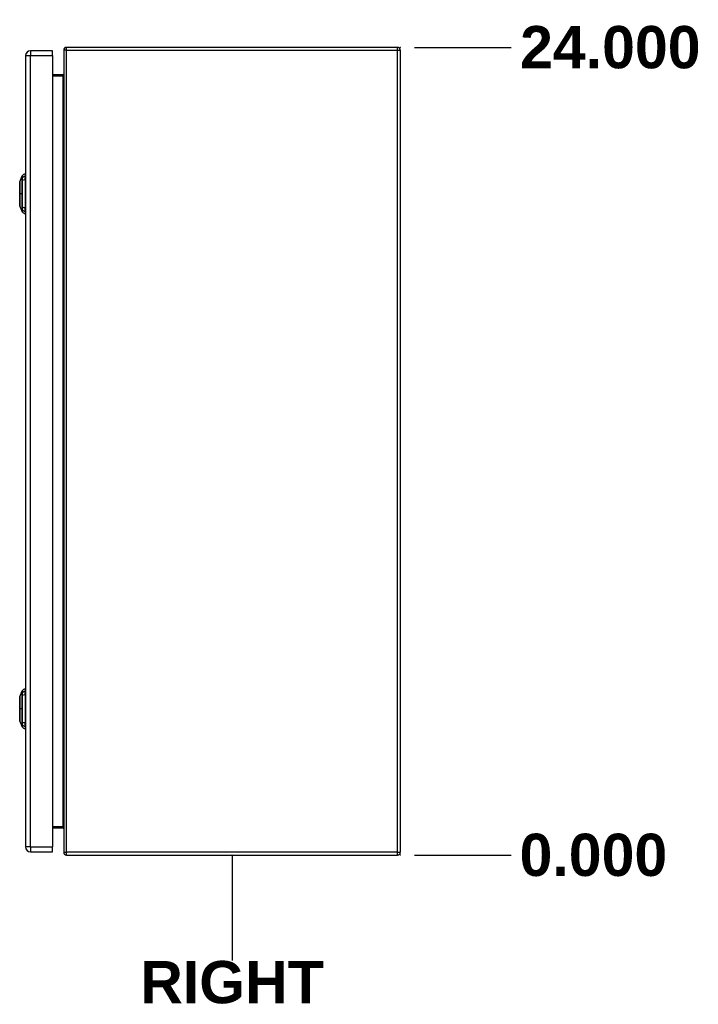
# Model space of a CAD drawing. Header units: inches. Extents: x 3 to 173, y 3 to 113.
# Tile 10 of 18: x 113 to 133, y 43 to 72. Entities that reach past the tile are written whole.
import ezdxf

# ---------------------------------------------------------------- set-up
doc = ezdxf.new("R2010")
doc.units = ezdxf.units.IN
doc.header["$LTSCALE"] = 10.4
doc.header["$MEASUREMENT"] = 0
doc.linetypes.add('CHAIN', pattern=[0.7087, 0.4724, -0.0591, 0.1181, -0.0591])
doc.layers.get('0').update_dxf_attribs({"lineweight": 25})
for name, color, linetype, lineweight in [('Dimensions(ANSI)', 7, 'Continuous', 25), ('Sketch Geometry(ANSI)', 7, 'Continuous', 25), ('Symbols(ANSI)', 7, 'Continuous', 25), ('Visible Edges(ANSI)', 7, 'Continuous', 25), ('Visible Tangent Edges(ANSI)', 7, 'Continuous', 25), ('Work Point(ANSI)', 7, 'Continuous', 25)]:
    doc.layers.add(name, color=color, linetype=linetype, lineweight=lineweight)
doc.styles.add('Dimension-ANSI', font='arialbd.ttf')
doc.dimstyles.new('INCH-ANSI', dxfattribs={"dimscale": 10.4, "dimtxt": 0.12, "dimasz": 0.098425, "dimexe": 0.04, "dimexo": 0.04, "dimgap": 0.031496, "dimtad": 0, "dimtih": 1, "dimtoh": 1, "dimdec": 3, "dimrnd": 1e-08, "dimzin": 0, "dimdsep": 46, "dimtxsty": 'Dimension-ANSI', "dimcen": 0.09, "dimdle": 0.312, "dimclrd": 179, "dimclre": 179, "dimclrt": 7, "dimadec": 1, "dimazin": 0, "dimtfac": 1, "dimtdec": 3, "dimtofl": 0, "dimtmove": 0, "dimatfit": 3, "dimfxl": 1, "dimtolj": 1, "dimtzin": 4, "dimlwd": 25, "dimlwe": 25, "dimarcsym": 0})

# ---------------------------------------------------------------- blocks, each defined once
blk = doc.blocks.new('*D20')
at = {"layer": 'Defpoints', "color": 0, "linetype": 'Continuous', "transparency": 16777216}
for p in [(123.94, 47.338), (123.94, 47.338), (127.216, 47.338)]:
    blk.add_point(p, dxfattribs=at)
at = {"layer": 'Dimensions(ANSI)', "color": 179, "linetype": 'Continuous', "lineweight": 25, "true_color": 0x262658, "transparency": 16777216}
blk.add_line((124.356, 47.338), (127.216, 47.338), dxfattribs=at)
at = {"layer": 'Dimensions(ANSI)', "color": 7, "linetype": 'Continuous', "lineweight": 25, "transparency": 16777216, "insert": (129.645, 47.338), "char_height": 1.248, "attachment_point": 5, "style": 'Dimension-ANSI'}
blk.add_mtext('\\A1;0.000', dxfattribs=at)
blk = doc.blocks.new('*D21')
at = {"layer": 'Defpoints', "color": 0, "linetype": 'Continuous', "transparency": 16777216}
for p in [(123.94, 71.196), (127.216, 71.196), (123.94, 47.338)]:
    blk.add_point(p, dxfattribs=at)
at = {"layer": 'Dimensions(ANSI)', "color": 179, "linetype": 'Continuous', "lineweight": 25, "true_color": 0x262658, "transparency": 16777216}
blk.add_line((124.356, 71.196), (127.216, 71.196), dxfattribs=at)
at = {"layer": 'Dimensions(ANSI)', "color": 7, "linetype": 'Continuous', "lineweight": 25, "transparency": 16777216, "insert": (130.145, 71.196), "char_height": 1.248, "attachment_point": 5, "style": 'Dimension-ANSI'}
blk.add_mtext('\\A1;24.000', dxfattribs=at)
blk = doc.blocks.new('RIGHT')
at = {"layer": 'Sketch Geometry(ANSI)'}
blk.add_line((0, 0.15), (0, -0.15), dxfattribs=at)
at = {"layer": 'Symbols(ANSI)', "color": 7, "insert": (0, -0.2119), "char_height": 0.12, "attachment_point": 5, "style": 'Dimension-ANSI'}
blk.add_mtext('\\fArial|b1|i0;RIGHT', dxfattribs=at)

msp = doc.modelspace()

# ---------------------------------------------------------------- linework, layer by layer
at = {"layer": 'Visible Edges(ANSI)'}
for p, q in [((113.66662, 71.09853), (113.01647, 71.09853)), ((113.66662, 70.95339), (113.66662, 71.09853)), ((113.99916, 71.11294), (113.99916, 47.42113)), ((123.85683, 71.19645), (114.08266, 71.19645)), ((123.94033, 71.11294), (123.94033, 47.42113)), ((112.87133, 70.95339), (112.87133, 47.58069)), ((113.66662, 70.95339), (113.66662, 47.58069)), ((113.96834, 70.38809), (113.66662, 70.38809)), ((112.70206, 67.22831), (112.76931, 67.40124)), ((112.85567, 67.46061), (112.85567, 67.39294)), ((112.85567, 67.28287), (112.85567, 67.39294)), ((112.85567, 67.28287), (112.85567, 66.46419)), ((112.85959, 67.27078), (112.87133, 67.27078)), ((112.69685, 66.94411), (112.69685, 67.17294)), ((112.69685, 66.57412), (112.69685, 66.80295)), ((112.76931, 66.34582), (112.70206, 66.51875)), ((112.85567, 66.35411), (112.85567, 66.46419)), ((112.85567, 66.35411), (112.85567, 66.28645)), ((112.85959, 66.47627), (112.87133, 66.47627)), ((112.70206, 52.01533), (112.76931, 52.18825)), ((112.85567, 52.24762), (112.85567, 52.17996)), ((112.85567, 52.06988), (112.85567, 52.17996)), ((112.85567, 52.06988), (112.85567, 51.25121)), ((112.69685, 51.73112), (112.69685, 51.95995)), ((112.85959, 52.0578), (112.87133, 52.0578)), ((112.69685, 51.36114), (112.69685, 51.58997)), ((112.76931, 51.13284), (112.70206, 51.30577)), ((112.85567, 51.14113), (112.85567, 51.25121)), ((112.85959, 51.26329), (112.87133, 51.26329)), ((112.85567, 51.14113), (112.85567, 51.07347)), ((113.66662, 48.14598), (113.96834, 48.14598)), ((113.01647, 47.43555), (113.66662, 47.43555)), ((113.66662, 47.43555), (113.66662, 47.58069)), ((114.08266, 47.33762), (123.85683, 47.33762))]:
    msp.add_line(p, q, dxfattribs=at)
at = {"layer": 'Visible Edges(ANSI)', "flags": 128}
for points in [[(112.70173, 67.22655), (112.70173, 67.22613), (112.70172, 67.22485), (112.70172, 67.22272), (112.70171, 67.21976), (112.70169, 67.21599), (112.70168, 67.21139), (112.70166, 67.20596), (112.70165, 67.19971), (112.70163, 67.19267), (112.70161, 67.18486), (112.70159, 67.1763), (112.70157, 67.16705), (112.70155, 67.15712), (112.70153, 67.14651), (112.70152, 67.13525), (112.70151, 67.12334), (112.70152, 67.11082), (112.70153, 67.09773), (112.70155, 67.08412), (112.70157, 67.06996), (112.70159, 67.0553), (112.70161, 67.04019), (112.70163, 67.02468), (112.70165, 67.00883), (112.70166, 66.9927), (112.70168, 66.97631), (112.70169, 66.95962), (112.70171, 66.94269), (112.70172, 66.92559), (112.70172, 66.90836), (112.70173, 66.89109), (112.70173, 66.87382), (112.70173, 66.85655), (112.70172, 66.83926), (112.70172, 66.822), (112.70171, 66.80485), (112.70169, 66.78786), (112.70168, 66.77111), (112.70166, 66.75464), (112.70165, 66.73851), (112.70163, 66.7227), (112.70161, 66.70719), (112.70159, 66.69205), (112.70157, 66.67733), (112.70155, 66.66308), (112.70153, 66.64937), (112.70152, 66.63623), (112.70151, 66.62371), (112.70152, 66.61181), (112.70153, 66.60053), (112.70155, 66.58992), (112.70157, 66.57999), (112.70159, 66.57074), (112.70161, 66.5622), (112.70163, 66.55439), (112.70165, 66.54735), (112.70166, 66.5411), (112.70168, 66.53566), (112.70169, 66.53106), (112.70171, 66.52729), (112.70172, 66.52433), (112.70172, 66.52221), (112.70173, 66.52093), (112.70173, 66.5205)], [(112.70173, 52.01357), (112.70173, 52.01314), (112.70172, 52.01186), (112.70172, 52.00974), (112.70171, 52.00678), (112.70169, 52.00301), (112.70168, 51.9984), (112.70166, 51.99297), (112.70165, 51.98673), (112.70163, 51.97969), (112.70161, 51.97187), (112.70159, 51.96332), (112.70157, 51.95406), (112.70155, 51.94413), (112.70153, 51.93353), (112.70152, 51.92227), (112.70151, 51.91036), (112.70152, 51.89784), (112.70153, 51.88475), (112.70155, 51.87113), (112.70157, 51.85698), (112.70159, 51.84232), (112.70161, 51.82721), (112.70163, 51.8117), (112.70165, 51.79585), (112.70166, 51.77972), (112.70168, 51.76332), (112.70169, 51.74664), (112.70171, 51.72971), (112.70172, 51.7126), (112.70172, 51.69538), (112.70173, 51.67811), (112.70173, 51.66084), (112.70173, 51.64357), (112.70172, 51.62627), (112.70172, 51.60902), (112.70171, 51.59187), (112.70169, 51.57488), (112.70168, 51.55812), (112.70166, 51.54165), (112.70165, 51.52553), (112.70163, 51.50971), (112.70161, 51.49421), (112.70159, 51.47907), (112.70157, 51.46434), (112.70155, 51.4501), (112.70153, 51.43639), (112.70152, 51.42325), (112.70151, 51.41073), (112.70152, 51.39883), (112.70153, 51.38755), (112.70155, 51.37693), (112.70157, 51.36701), (112.70159, 51.35776), (112.70161, 51.34921), (112.70163, 51.3414), (112.70165, 51.33436), (112.70166, 51.32811), (112.70168, 51.32268), (112.70169, 51.31808), (112.70171, 51.3143), (112.70172, 51.31135), (112.70172, 51.30923), (112.70173, 51.30795), (112.70173, 51.30752)]]:
    msp.add_lwpolyline(points, dxfattribs=at)
at = {"layer": 'Visible Edges(ANSI)'}
for centre, radius, start, end in [((113.01647, 70.95339), 0.14514, 90, 180), ((114.08266, 71.11294), 0.08351, 90, 180), ((123.85683, 71.11294), 0.08351, 0, 90), ((113.96834, 70.41891), 0.03082, 270, 0), ((112.70662, 67.22653), 0.00489, 158.749494, 179.791232), ((112.77843, 67.39769), 0.00978, 150.27088, 158.749494), ((112.8719, 67.34432), 0.11742, 97.941297, 150.27088), ((112.85959, 67.29035), 0.01957, 258.463041, 270), ((112.70859, 67.17294), 0.01174, 126.536594, 180), ((112.70859, 66.94411), 0.01174, 180, 234.125774), ((112.70859, 66.80295), 0.01174, 125.874222, 180), ((112.70859, 66.57412), 0.01174, 180, 233.463401), ((112.70662, 66.52052), 0.00489, 180.208768, 201.250506), ((112.77843, 66.34937), 0.00978, 201.250506, 209.72912), ((112.8719, 66.40274), 0.11742, 209.72912, 262.058703), ((112.85959, 66.4567), 0.01957, 90, 101.536959), ((112.77843, 52.18471), 0.00978, 150.27088, 158.749494), ((112.8719, 52.13133), 0.11742, 97.941297, 150.27088), ((112.70859, 51.95995), 0.01174, 126.536594, 180), ((112.70662, 52.01355), 0.00489, 158.749494, 179.791232), ((112.85959, 52.07737), 0.01957, 258.463041, 270), ((112.70859, 51.73112), 0.01174, 180, 234.125774), ((112.70859, 51.58997), 0.01174, 125.874222, 180), ((112.70859, 51.36114), 0.01174, 180, 233.463401), ((112.70662, 51.30754), 0.00489, 180.208768, 201.250506), ((112.85959, 51.24372), 0.01957, 90, 101.536959), ((112.77843, 51.13638), 0.00978, 201.250506, 209.72912), ((112.8719, 51.18976), 0.11742, 209.72912, 262.058703), ((113.96834, 48.11517), 0.03082, 0, 90), ((113.01647, 47.58069), 0.14514, 180, 270), ((114.08266, 47.42113), 0.08351, 180, 270), ((123.85683, 47.42113), 0.08351, 270, 0)]:
    msp.add_arc(centre, radius, start, end, dxfattribs=at)
at = {"layer": 'Visible Tangent Edges(ANSI)'}
for p, q in [((113.01647, 71.09853), (113.01647, 70.95339)), ((114.08266, 71.11294), (113.99916, 71.11294)), ((114.08266, 71.11294), (114.08266, 71.19645)), ((114.08266, 47.42113), (114.08266, 71.11294)), ((114.08266, 71.11294), (123.85683, 71.11294)), ((123.85683, 71.11294), (123.85683, 71.19645)), ((123.85683, 71.11294), (123.94033, 71.11294)), ((123.85683, 47.42113), (123.85683, 71.11294)), ((112.87133, 70.95339), (113.01647, 70.95339)), ((113.01647, 47.58069), (113.01647, 70.95339)), ((113.01647, 70.95339), (113.66662, 70.95339)), ((113.96834, 70.38809), (113.96834, 70.35727)), ((113.66662, 70.35727), (113.96834, 70.35727)), ((113.96834, 70.35727), (113.96834, 48.1768)), ((112.76925, 67.33645), (112.76925, 67.3363)), ((112.76925, 67.3363), (112.76925, 67.26363)), ((112.76925, 67.26363), (112.76925, 67.26319)), ((112.85959, 67.27078), (112.85959, 66.47627)), ((112.70173, 66.87353), (112.70206, 66.87353)), ((112.76931, 66.87353), (112.70206, 66.87353)), ((112.76925, 66.48386), (112.76925, 66.48343)), ((112.76925, 66.48343), (112.76925, 66.41076)), ((112.76925, 66.41076), (112.76925, 66.4106)), ((112.76925, 52.12347), (112.76925, 52.12332)), ((112.76925, 52.12332), (112.76925, 52.05064)), ((112.76925, 52.05064), (112.76925, 52.05021)), ((112.85959, 52.0578), (112.85959, 51.26329)), ((112.70173, 51.66055), (112.70206, 51.66055)), ((112.76931, 51.66055), (112.70206, 51.66055)), ((112.76925, 51.27088), (112.76925, 51.27045)), ((112.76925, 51.27045), (112.76925, 51.19777)), ((112.76925, 51.19777), (112.76925, 51.19762)), ((113.96834, 48.1768), (113.66662, 48.1768)), ((113.96834, 48.14598), (113.96834, 48.1768)), ((113.01647, 47.58069), (112.87133, 47.58069)), ((113.01647, 47.58069), (113.01647, 47.43555)), ((113.01647, 47.58069), (113.66662, 47.58069)), ((113.99916, 47.42113), (114.08266, 47.42113)), ((114.08266, 47.33762), (114.08266, 47.42113)), ((123.85683, 47.42113), (114.08266, 47.42113)), ((123.85683, 47.33762), (123.85683, 47.42113)), ((123.85683, 47.42113), (123.94033, 47.42113))]:
    msp.add_line(p, q, dxfattribs=at)
at = {"layer": 'Visible Tangent Edges(ANSI)', "flags": 128}
for points in [[(112.7017, 67.14653), (112.70172, 67.15291), (112.70174, 67.15907), (112.70176, 67.165), (112.70178, 67.17069), (112.7018, 67.17614), (112.70182, 67.18135), (112.70184, 67.18631), (112.70186, 67.19101), (112.70188, 67.19545), (112.7019, 67.19963), (112.70192, 67.20354), (112.70194, 67.20717), (112.70195, 67.21052), (112.70197, 67.21359), (112.70199, 67.21637), (112.702, 67.21886), (112.70201, 67.22105), (112.70203, 67.22296), (112.70204, 67.22458), (112.70205, 67.22591), (112.70205, 67.22695), (112.70206, 67.22769), (112.70206, 67.22814), (112.70206, 67.2283)], [(112.76931, 67.40124), (112.76931, 67.40112), (112.76931, 67.40078), (112.76931, 67.40022), (112.76931, 67.39943), (112.76931, 67.39841), (112.7693, 67.39716), (112.7693, 67.39568), (112.7693, 67.39398), (112.7693, 67.39205), (112.76929, 67.38989), (112.76929, 67.38751), (112.76928, 67.3849), (112.76928, 67.38207), (112.76928, 67.37902), (112.76927, 67.37574), (112.76927, 67.37224), (112.76927, 67.36852), (112.76926, 67.36458), (112.76926, 67.36042), (112.76926, 67.35605), (112.76925, 67.35147), (112.76925, 67.34667), (112.76925, 67.34169), (112.76925, 67.33645)], [(112.76925, 67.26319), (112.76925, 67.24754), (112.76925, 67.23183), (112.76925, 67.21604), (112.76926, 67.20019), (112.76926, 67.18427), (112.76926, 67.1683), (112.76927, 67.15227), (112.76927, 67.13617), (112.76927, 67.12002), (112.76928, 67.1038), (112.76928, 67.08754), (112.76928, 67.07123), (112.76929, 67.05487), (112.76929, 67.03848), (112.7693, 67.02206), (112.7693, 67.0056), (112.7693, 66.98913), (112.7693, 66.97263), (112.76931, 66.95612), (112.76931, 66.9396), (112.76931, 66.92308), (112.76931, 66.90656), (112.76931, 66.89004), (112.76931, 66.87353)], [(112.77017, 67.33835), (112.77014, 67.34352), (112.77014, 67.34851), (112.77012, 67.35327), (112.77011, 67.35782), (112.77009, 67.36216), (112.77008, 67.36628), (112.77007, 67.37018), (112.77005, 67.37387), (112.77004, 67.37734), (112.77003, 67.38058), (112.77002, 67.38361), (112.77, 67.38641), (112.76999, 67.38899), (112.76998, 67.39134), (112.76998, 67.39347), (112.76997, 67.39538), (112.76996, 67.39706), (112.76995, 67.39852), (112.76995, 67.39975), (112.76994, 67.40076), (112.76994, 67.40154), (112.76994, 67.4021), (112.76994, 67.40243), (112.76993, 67.40254)], [(112.77017, 66.48275), (112.77014, 66.51422), (112.77011, 66.54601), (112.77008, 66.5781), (112.77005, 66.61044), (112.77003, 66.643), (112.77, 66.67574), (112.76998, 66.70864), (112.76997, 66.74164), (112.76995, 66.77471), (112.76994, 66.80782), (112.76994, 66.84093), (112.76993, 66.874), (112.76994, 66.90707), (112.76994, 66.94015), (112.76995, 66.97321), (112.76997, 67.00622), (112.76998, 67.03914), (112.77001, 67.07194), (112.77003, 67.10457), (112.77005, 67.137), (112.77008, 67.16919), (112.77011, 67.20114), (112.77014, 67.23287), (112.77017, 67.26431)], [(112.77017, 67.26431), (112.77018, 67.26857), (112.77019, 67.27277), (112.7702, 67.2769), (112.77021, 67.28096), (112.77022, 67.28493), (112.77022, 67.28882), (112.77023, 67.29262), (112.77023, 67.29632), (112.77024, 67.29992), (112.77024, 67.30341), (112.77024, 67.30679), (112.77024, 67.31005), (112.77024, 67.31318), (112.77024, 67.31619), (112.77024, 67.31906), (112.77023, 67.3218), (112.77023, 67.3244), (112.77022, 67.32685), (112.77022, 67.32916), (112.77021, 67.33131), (112.7702, 67.33331), (112.77019, 67.33515), (112.77018, 67.33683), (112.77017, 67.33835)], [(112.7017, 67.09975), (112.70169, 67.10187), (112.70169, 67.10397), (112.70168, 67.10606), (112.70168, 67.10814), (112.70168, 67.1102), (112.70168, 67.11225), (112.70167, 67.11428), (112.70167, 67.1163), (112.70167, 67.1183), (112.70167, 67.12029), (112.70167, 67.12227), (112.70167, 67.12423), (112.70167, 67.12617), (112.70167, 67.1281), (112.70167, 67.13001), (112.70167, 67.13191), (112.70167, 67.13379), (112.70168, 67.13566), (112.70168, 67.13751), (112.70168, 67.13935), (112.70168, 67.14116), (112.70169, 67.14297), (112.70169, 67.14476), (112.7017, 67.14653)], [(112.70206, 66.87353), (112.70206, 66.88372), (112.70206, 66.89393), (112.70205, 66.90414), (112.70205, 66.91433), (112.70204, 66.92449), (112.70203, 66.93461), (112.70201, 66.94469), (112.702, 66.9547), (112.70199, 66.96463), (112.70197, 66.97447), (112.70195, 66.98421), (112.70193, 66.99384), (112.70192, 67.00338), (112.7019, 67.01283), (112.70188, 67.02218), (112.70186, 67.03141), (112.70184, 67.04051), (112.70182, 67.04947), (112.7018, 67.05827), (112.70178, 67.06691), (112.70176, 67.07539), (112.70174, 67.08369), (112.70172, 67.09181), (112.7017, 67.09975)], [(112.7017, 66.60053), (112.70169, 66.6023), (112.70169, 66.60408), (112.70168, 66.60588), (112.70168, 66.6077), (112.70168, 66.60953), (112.70168, 66.61138), (112.70167, 66.61325), (112.70167, 66.61513), (112.70167, 66.61702), (112.70167, 66.61893), (112.70167, 66.62086), (112.70167, 66.6228), (112.70167, 66.62476), (112.70167, 66.62674), (112.70167, 66.62872), (112.70167, 66.63073), (112.70167, 66.63275), (112.70168, 66.63478), (112.70168, 66.63683), (112.70168, 66.6389), (112.70168, 66.64098), (112.70169, 66.64307), (112.70169, 66.64518), (112.7017, 66.64731)], [(112.7017, 66.64731), (112.70172, 66.65526), (112.70174, 66.66342), (112.70176, 66.67175), (112.70178, 66.68025), (112.7018, 66.68892), (112.70182, 66.69773), (112.70184, 66.70669), (112.70186, 66.71577), (112.70188, 66.72497), (112.7019, 66.73428), (112.70192, 66.74372), (112.70193, 66.75326), (112.70195, 66.7629), (112.70197, 66.77265), (112.70199, 66.78248), (112.702, 66.79241), (112.70201, 66.80242), (112.70203, 66.81249), (112.70204, 66.82262), (112.70205, 66.83278), (112.70205, 66.84297), (112.70206, 66.85316), (112.70206, 66.86335), (112.70206, 66.87353)], [(112.76931, 66.87353), (112.76931, 66.85705), (112.76931, 66.84057), (112.76931, 66.82407), (112.76931, 66.80757), (112.76931, 66.79107), (112.7693, 66.77458), (112.7693, 66.75809), (112.7693, 66.74162), (112.7693, 66.72517), (112.76929, 66.70875), (112.76929, 66.69235), (112.76928, 66.67598), (112.76928, 66.65966), (112.76928, 66.64337), (112.76927, 66.62714), (112.76927, 66.61095), (112.76927, 66.59482), (112.76926, 66.57875), (112.76926, 66.56275), (112.76926, 66.54682), (112.76925, 66.53096), (112.76925, 66.51518), (112.76925, 66.49955), (112.76925, 66.48386)], [(112.70206, 66.51877), (112.70206, 66.51891), (112.70206, 66.51935), (112.70205, 66.52009), (112.70205, 66.52113), (112.70204, 66.52246), (112.70203, 66.52409), (112.70201, 66.52602), (112.702, 66.52823), (112.70199, 66.53073), (112.70197, 66.53351), (112.70195, 66.53657), (112.70193, 66.53992), (112.70192, 66.54354), (112.7019, 66.54743), (112.70188, 66.5516), (112.70186, 66.55604), (112.70184, 66.56074), (112.70182, 66.5657), (112.70179, 66.57092), (112.70177, 66.57637), (112.70175, 66.58206), (112.70174, 66.58799), (112.70172, 66.59415), (112.7017, 66.60053)], [(112.76925, 66.4106), (112.76925, 66.40536), (112.76925, 66.40036), (112.76925, 66.39556), (112.76926, 66.39097), (112.76926, 66.3866), (112.76926, 66.38245), (112.76927, 66.37852), (112.76927, 66.37481), (112.76927, 66.37131), (112.76928, 66.36804), (112.76928, 66.36499), (112.76928, 66.36217), (112.76929, 66.35956), (112.76929, 66.35718), (112.7693, 66.35503), (112.7693, 66.3531), (112.7693, 66.35139), (112.7693, 66.34992), (112.76931, 66.34866), (112.76931, 66.34764), (112.76931, 66.34684), (112.76931, 66.34627), (112.76931, 66.34593), (112.76931, 66.34582)], [(112.76993, 66.34451), (112.76994, 66.34463), (112.76994, 66.34496), (112.76994, 66.34552), (112.76994, 66.34631), (112.76995, 66.34732), (112.76995, 66.34856), (112.76996, 66.35002), (112.76997, 66.3517), (112.76998, 66.35361), (112.76998, 66.35574), (112.76999, 66.35809), (112.77, 66.36066), (112.77002, 66.36346), (112.77003, 66.36648), (112.77004, 66.36972), (112.77005, 66.37317), (112.77007, 66.37685), (112.77008, 66.38075), (112.77009, 66.38487), (112.77011, 66.3892), (112.77012, 66.39376), (112.77014, 66.39852), (112.77015, 66.40351), (112.77017, 66.40871)], [(112.77017, 66.40871), (112.77018, 66.41022), (112.77019, 66.4119), (112.7702, 66.41374), (112.77021, 66.41574), (112.77022, 66.41789), (112.77022, 66.4202), (112.77023, 66.42265), (112.77023, 66.42525), (112.77024, 66.42799), (112.77024, 66.43087), (112.77024, 66.43387), (112.77024, 66.43701), (112.77024, 66.44027), (112.77024, 66.44365), (112.77024, 66.44714), (112.77023, 66.45074), (112.77023, 66.45444), (112.77022, 66.45824), (112.77022, 66.46213), (112.77021, 66.4661), (112.7702, 66.47016), (112.77019, 66.47429), (112.77018, 66.47849), (112.77017, 66.48275)], [(112.76931, 52.18825), (112.76931, 52.18814), (112.76931, 52.1878), (112.76931, 52.18724), (112.76931, 52.18644), (112.76931, 52.18542), (112.7693, 52.18418), (112.7693, 52.1827), (112.7693, 52.181), (112.7693, 52.17907), (112.76929, 52.17691), (112.76929, 52.17453), (112.76928, 52.17192), (112.76928, 52.16909), (112.76928, 52.16603), (112.76927, 52.16275), (112.76927, 52.15925), (112.76927, 52.15553), (112.76926, 52.1516), (112.76926, 52.14744), (112.76926, 52.14307), (112.76925, 52.13848), (112.76925, 52.13369), (112.76925, 52.12871), (112.76925, 52.12347)], [(112.77017, 52.12537), (112.77014, 52.13054), (112.77014, 52.13552), (112.77012, 52.14029), (112.77011, 52.14484), (112.77009, 52.14918), (112.77008, 52.1533), (112.77007, 52.1572), (112.77005, 52.16089), (112.77004, 52.16435), (112.77003, 52.1676), (112.77002, 52.17062), (112.77, 52.17343), (112.76999, 52.17601), (112.76998, 52.17836), (112.76998, 52.18049), (112.76997, 52.1824), (112.76996, 52.18408), (112.76995, 52.18553), (112.76995, 52.18677), (112.76994, 52.18777), (112.76994, 52.18856), (112.76994, 52.18911), (112.76994, 52.18945), (112.76993, 52.18956)], [(112.77017, 52.05133), (112.77018, 52.05559), (112.77019, 52.05979), (112.7702, 52.06392), (112.77021, 52.06797), (112.77022, 52.07195), (112.77022, 52.07584), (112.77023, 52.07964), (112.77023, 52.08334), (112.77024, 52.08694), (112.77024, 52.09043), (112.77024, 52.09381), (112.77024, 52.09706), (112.77024, 52.1002), (112.77024, 52.10321), (112.77024, 52.10608), (112.77023, 52.10882), (112.77023, 52.11141), (112.77022, 52.11387), (112.77022, 52.11617), (112.77021, 52.11833), (112.7702, 52.12033), (112.77019, 52.12217), (112.77018, 52.12385), (112.77017, 52.12537)], [(112.7017, 51.88677), (112.70169, 51.88889), (112.70169, 51.89099), (112.70168, 51.89308), (112.70168, 51.89516), (112.70168, 51.89722), (112.70168, 51.89927), (112.70167, 51.9013), (112.70167, 51.90332), (112.70167, 51.90532), (112.70167, 51.90731), (112.70167, 51.90928), (112.70167, 51.91124), (112.70167, 51.91319), (112.70167, 51.91512), (112.70167, 51.91703), (112.70167, 51.91893), (112.70167, 51.92081), (112.70168, 51.92268), (112.70168, 51.92453), (112.70168, 51.92636), (112.70168, 51.92818), (112.70169, 51.92999), (112.70169, 51.93177), (112.7017, 51.93354)], [(112.7017, 51.93354), (112.70172, 51.93993), (112.70174, 51.94609), (112.70176, 51.95201), (112.70178, 51.95771), (112.7018, 51.96316), (112.70182, 51.96837), (112.70184, 51.97332), (112.70186, 51.97803), (112.70188, 51.98247), (112.7019, 51.98665), (112.70192, 51.99056), (112.70194, 51.99419), (112.70195, 51.99754), (112.70197, 52.00061), (112.70199, 52.00339), (112.702, 52.00588), (112.70201, 52.00807), (112.70203, 52.00998), (112.70204, 52.0116), (112.70205, 52.01293), (112.70205, 52.01396), (112.70206, 52.01471), (112.70206, 52.01516), (112.70206, 52.01532)], [(112.70206, 51.66055), (112.70206, 51.67074), (112.70206, 51.68095), (112.70205, 51.69115), (112.70205, 51.70134), (112.70204, 51.71151), (112.70203, 51.72163), (112.70201, 51.73171), (112.702, 51.74171), (112.70199, 51.75165), (112.70197, 51.76149), (112.70195, 51.77123), (112.70193, 51.78086), (112.70192, 51.7904), (112.7019, 51.79985), (112.70188, 51.80919), (112.70186, 51.81843), (112.70184, 51.82753), (112.70182, 51.83649), (112.7018, 51.84529), (112.70178, 51.85393), (112.70176, 51.86241), (112.70174, 51.87071), (112.70172, 51.87883), (112.7017, 51.88677)], [(112.76925, 52.05021), (112.76925, 52.03456), (112.76925, 52.01885), (112.76925, 52.00306), (112.76926, 51.9872), (112.76926, 51.97129), (112.76926, 51.95532), (112.76927, 51.93929), (112.76927, 51.92319), (112.76927, 51.90703), (112.76928, 51.89082), (112.76928, 51.87455), (112.76928, 51.85824), (112.76929, 51.84189), (112.76929, 51.8255), (112.7693, 51.80907), (112.7693, 51.79262), (112.7693, 51.77614), (112.7693, 51.75965), (112.76931, 51.74314), (112.76931, 51.72662), (112.76931, 51.7101), (112.76931, 51.69357), (112.76931, 51.67706), (112.76931, 51.66055)], [(112.77017, 51.26976), (112.77014, 51.30123), (112.77011, 51.33303), (112.77008, 51.36511), (112.77005, 51.39745), (112.77003, 51.43002), (112.77, 51.46276), (112.76998, 51.49565), (112.76997, 51.52866), (112.76995, 51.56173), (112.76994, 51.59484), (112.76994, 51.62795), (112.76993, 51.66102), (112.76994, 51.69408), (112.76994, 51.72717), (112.76995, 51.76023), (112.76997, 51.79324), (112.76998, 51.82616), (112.77001, 51.85896), (112.77003, 51.89158), (112.77005, 51.92401), (112.77008, 51.95621), (112.77011, 51.98816), (112.77014, 52.01988), (112.77017, 52.05133)], [(112.7017, 51.43432), (112.70172, 51.44228), (112.70174, 51.45043), (112.70176, 51.45877), (112.70178, 51.46727), (112.7018, 51.47594), (112.70182, 51.48475), (112.70184, 51.49371), (112.70186, 51.50279), (112.70188, 51.51198), (112.7019, 51.5213), (112.70192, 51.53073), (112.70193, 51.54027), (112.70195, 51.54992), (112.70197, 51.55966), (112.70199, 51.5695), (112.702, 51.57943), (112.70201, 51.58943), (112.70203, 51.59951), (112.70204, 51.60964), (112.70205, 51.6198), (112.70205, 51.62998), (112.70206, 51.64018), (112.70206, 51.65037), (112.70206, 51.66055)], [(112.76931, 51.66055), (112.76931, 51.64407), (112.76931, 51.62759), (112.76931, 51.61109), (112.76931, 51.59459), (112.76931, 51.57809), (112.7693, 51.5616), (112.7693, 51.54511), (112.7693, 51.52864), (112.7693, 51.51219), (112.76929, 51.49576), (112.76929, 51.47937), (112.76928, 51.463), (112.76928, 51.44667), (112.76928, 51.43039), (112.76927, 51.41415), (112.76927, 51.39797), (112.76927, 51.38184), (112.76926, 51.36577), (112.76926, 51.34977), (112.76926, 51.33384), (112.76925, 51.31798), (112.76925, 51.30219), (112.76925, 51.28657), (112.76925, 51.27088)], [(112.7017, 51.38755), (112.70169, 51.38932), (112.70169, 51.3911), (112.70168, 51.3929), (112.70168, 51.39472), (112.70168, 51.39655), (112.70168, 51.3984), (112.70167, 51.40026), (112.70167, 51.40214), (112.70167, 51.40404), (112.70167, 51.40595), (112.70167, 51.40788), (112.70167, 51.40982), (112.70167, 51.41178), (112.70167, 51.41375), (112.70167, 51.41574), (112.70167, 51.41775), (112.70167, 51.41977), (112.70168, 51.4218), (112.70168, 51.42385), (112.70168, 51.42591), (112.70168, 51.42799), (112.70169, 51.43009), (112.70169, 51.4322), (112.7017, 51.43432)], [(112.70206, 51.30578), (112.70206, 51.30593), (112.70206, 51.30637), (112.70205, 51.30711), (112.70205, 51.30815), (112.70204, 51.30948), (112.70203, 51.31111), (112.70201, 51.31303), (112.702, 51.31525), (112.70199, 51.31774), (112.70197, 51.32053), (112.70195, 51.32359), (112.70193, 51.32694), (112.70192, 51.33056), (112.7019, 51.33445), (112.70188, 51.33862), (112.70186, 51.34305), (112.70184, 51.34776), (112.70182, 51.35272), (112.70179, 51.35793), (112.70177, 51.36339), (112.70175, 51.36908), (112.70174, 51.37501), (112.70172, 51.38116), (112.7017, 51.38755)], [(112.76925, 51.19762), (112.76925, 51.19238), (112.76925, 51.18738), (112.76925, 51.18258), (112.76926, 51.17799), (112.76926, 51.17362), (112.76926, 51.16947), (112.76927, 51.16554), (112.76927, 51.16183), (112.76927, 51.15833), (112.76928, 51.15506), (112.76928, 51.15201), (112.76928, 51.14919), (112.76929, 51.14658), (112.76929, 51.1442), (112.7693, 51.14205), (112.7693, 51.14012), (112.7693, 51.13841), (112.7693, 51.13693), (112.76931, 51.13568), (112.76931, 51.13466), (112.76931, 51.13386), (112.76931, 51.13329), (112.76931, 51.13295), (112.76931, 51.13284)], [(112.76993, 51.13153), (112.76994, 51.13164), (112.76994, 51.13198), (112.76994, 51.13254), (112.76994, 51.13333), (112.76995, 51.13434), (112.76995, 51.13557), (112.76996, 51.13703), (112.76997, 51.13872), (112.76998, 51.14062), (112.76998, 51.14275), (112.76999, 51.14511), (112.77, 51.14768), (112.77002, 51.15048), (112.77003, 51.15349), (112.77004, 51.15673), (112.77005, 51.16019), (112.77007, 51.16387), (112.77008, 51.16777), (112.77009, 51.17189), (112.77011, 51.17622), (112.77012, 51.18077), (112.77014, 51.18554), (112.77015, 51.19053), (112.77017, 51.19572)], [(112.77017, 51.19572), (112.77018, 51.19724), (112.77019, 51.19892), (112.7702, 51.20076), (112.77021, 51.20276), (112.77022, 51.20491), (112.77022, 51.20722), (112.77023, 51.20967), (112.77023, 51.21227), (112.77024, 51.21501), (112.77024, 51.21789), (112.77024, 51.22089), (112.77024, 51.22403), (112.77024, 51.22729), (112.77024, 51.23066), (112.77024, 51.23415), (112.77023, 51.23775), (112.77023, 51.24146), (112.77022, 51.24526), (112.77022, 51.24915), (112.77021, 51.25312), (112.7702, 51.25718), (112.77019, 51.26131), (112.77018, 51.2655), (112.77017, 51.26976)]]:
    msp.add_lwpolyline(points, dxfattribs=at)
at = {"layer": 'Visible Tangent Edges(ANSI)'}
for centre, major_axis, ratio, start_param, end_param in [((113.96834, 70.41891), (0, -0.06164), 0.5, 0, 1.57079633), ((112.77864, 67.33372), (-0.00978, -0.00009), 0.94840527, 5.75170056, 5.99234686), ((112.77864, 67.26274), (-0.00978, 0.00003), 0.31704743, 5.76132202, 6.00196831), ((112.8719, 67.28284), (-0.11742, 0), 0.94680572, 4.85099075, 5.76034759), ((112.8719, 67.24544), (-0.11742, 0), 0.32180572, 4.85099075, 5.76034759), ((112.70859, 66.94411), (-0.01174, 0), 0.23572549, 5.33931774, 6.28318531), ((112.70859, 66.80295), (-0.01174, 0), 0.23572549, 0, 0.94386753), ((112.77864, 66.48432), (-0.00978, -0.00003), 0.31704743, 0.28121699, 0.52186328), ((112.77864, 66.41333), (-0.00978, 0.00009), 0.94840527, 0.29083845, 0.53148474), ((112.8719, 66.50161), (-0.11742, 0), 0.32180572, 0.52283772, 1.43219456), ((112.8719, 66.46422), (-0.11742, 0), 0.94680572, 0.52283772, 1.43219456), ((112.77864, 52.12074), (-0.00978, -0.00009), 0.94840527, 5.75170056, 5.99234686), ((112.8719, 52.06986), (-0.11742, 0), 0.94680572, 4.85099075, 5.76034759), ((112.8719, 52.03246), (-0.11742, 0), 0.32180572, 4.85099075, 5.76034759), ((112.77864, 52.04976), (-0.00978, 0.00003), 0.31704743, 5.76132202, 6.00196831), ((112.70859, 51.73112), (-0.01174, 0), 0.23572549, 5.33931774, 6.28318531), ((112.70859, 51.58997), (-0.01174, 0), 0.23572549, 0, 0.94386753), ((112.77864, 51.27134), (-0.00978, -0.00003), 0.31704743, 0.28121699, 0.52186328), ((112.77864, 51.20035), (-0.00978, 0.00009), 0.94840527, 0.29083845, 0.53148474), ((112.8719, 51.28863), (-0.11742, 0), 0.32180572, 0.52283772, 1.43219456), ((112.8719, 51.25123), (-0.11742, 0), 0.94680572, 0.52283772, 1.43219456), ((113.96834, 48.11517), (0, 0.06164), 0.5, 4.71238898, 6.28318531)]:
    msp.add_ellipse(centre, major_axis=major_axis, ratio=ratio, start_param=start_param, end_param=end_param, dxfattribs=at)
at = {"layer": 'Work Point(ANSI)', "linetype": 'CHAIN', "ltscale": 0.000455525}
for p, q in [((123.94553, 71.19645), (123.93513, 71.19645)), ((123.94553, 71.19645), (123.93513, 71.19645)), ((123.94033, 71.20165), (123.94033, 71.19125)), ((123.94033, 71.20165), (123.94033, 71.19125)), ((118.97494, 47.33762), (118.96454, 47.33762)), ((118.96974, 47.34282), (118.96974, 47.33242)), ((123.94553, 47.33762), (123.93513, 47.33762)), ((123.94553, 47.33762), (123.93513, 47.33762)), ((123.94553, 47.33762), (123.93513, 47.33762)), ((123.94553, 47.33762), (123.93513, 47.33762)), ((123.94033, 47.34282), (123.94033, 47.33242)), ((123.94033, 47.34282), (123.94033, 47.33242)), ((123.94033, 47.34282), (123.94033, 47.33242)), ((123.94033, 47.34282), (123.94033, 47.33242))]:
    msp.add_line(p, q, dxfattribs=at)

# ---------------------------------------------------------------- block references
at = {"xscale": 10.4, "yscale": 10.4, "zscale": 10.4}
msp.add_blockref('RIGHT', (118.96974, 45.78172), dxfattribs=at)

# ---------------------------------------------------------------- dimensions: what is measured, and where the dimension line sits
at = {"layer": 'Dimensions(ANSI)', "color": 179, "linetype": 'Continuous', "lineweight": 25, "true_color": 0x262658}
for feature_location, offset, origin, picture, middle in [((123.94033, 71.19645), (3.27559, 0), (123.94033, 47.33762), '*D21', (130.14504, 71.19645)), ((123.9403324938, 47.3376248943), (3.2755905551, 0), (123.9403324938, 47.3376248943), '*D20', (129.6453321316, 47.3376248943))]:
    dim = msp.add_ordinate_dim(feature_location=feature_location, offset=offset, dtype=0, origin=origin, dimstyle='INCH-ANSI', override={"dimgap": 0.031496, "dimtad": 0, "dimdec": 3, "dimlfac": 1.005917, "dimtol": 0, "dimlim": 0, "dimtp": 0, "dimtm": 0, "dimtdec": 3}, dxfattribs=at)
    dim.commit()
    dim.dimension.update_dxf_attribs({"geometry": picture, "text_midpoint": middle})

doc.saveas('drawing.dxf')
